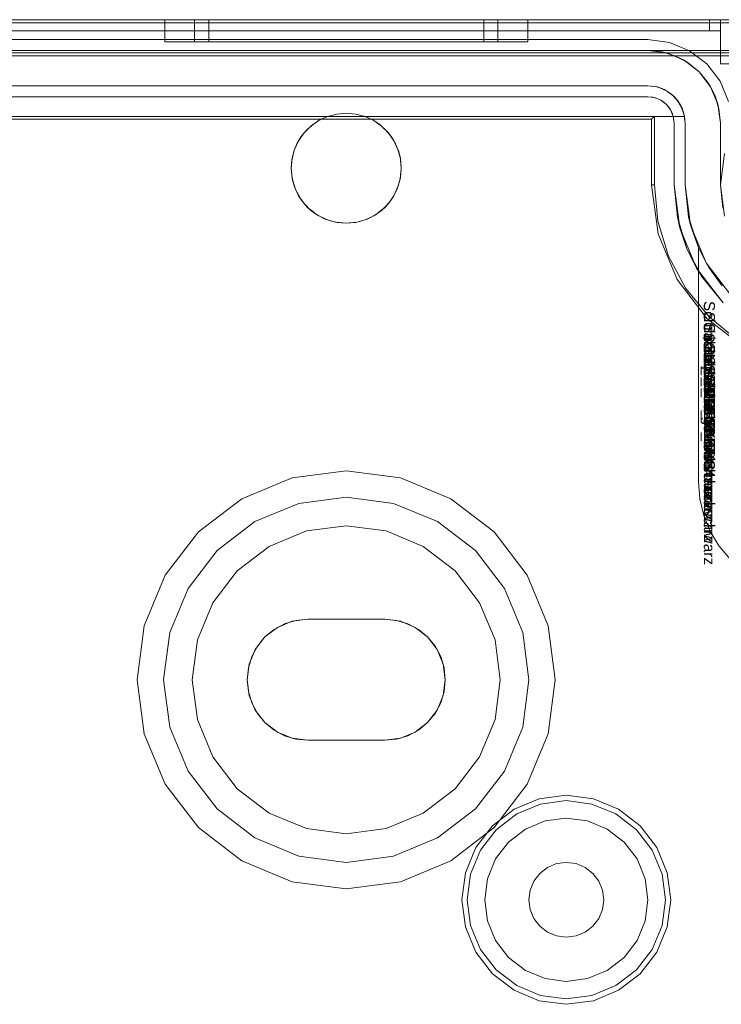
# Model space of a CAD drawing. Extents: x -740 to 300, y 62 to 1112.
# Tile 166 of 180: x 147.335 to 147.833, y 605.806 to 606.505. Entities that reach past the tile are written whole.
import ezdxf

# ---------------------------------------------------------------- set-up
doc = ezdxf.new("R2010")
doc.units = 0
doc.layers.get('0').update_dxf_attribs({"lineweight": 13})
doc.layers.add('AM_6-A06CPVDPL0', color=2, linetype='Continuous', lineweight=35, true_color=0xffff00)
doc.styles.get("Standard").update_dxf_attribs({"font": 'ARIALN.TTF'})

# ---------------------------------------------------------------- blocks, each defined once
blk = doc.blocks.new('Referenz-A06CPVDQL0')
at = {"color": 9, "linetype": 'ByBlock', "lineweight": 13, "ltscale": 0.13, "true_color": 0xc1c9c4}
for p, q in [((147.91821, 606.50505), (146.12133, 606.50505)), ((147.91821, 606.50505), (146.12133, 606.50505)), ((147.82446, 606.50505), (146.21508, 606.50505)), ((146.21508, 606.50505), (147.82446, 606.50505)), ((147.83227, 606.50505), (147.01977, 606.50505)), ((147.01977, 606.50505), (147.83227, 606.50505)), ((147.43774, 606.50505), (147.43774, 606.48943)), ((147.44213, 606.50505), (147.43774, 606.50505)), ((147.43774, 606.50505), (147.44213, 606.50505)), ((147.45501, 606.50505), (147.44213, 606.50505)), ((147.44213, 606.50505), (147.45501, 606.50505)), ((147.47549, 606.50505), (147.45501, 606.50505)), ((147.45501, 606.50505), (147.47549, 606.50505)), ((147.45891, 606.50505), (147.45891, 606.48943)), ((147.46098, 606.50505), (147.45891, 606.50505)), ((147.45891, 606.50505), (147.46098, 606.50505)), ((147.46711, 606.50505), (147.46098, 606.50505)), ((147.46098, 606.50505), (147.46711, 606.50505)), ((147.47707, 606.50505), (147.46711, 606.50505)), ((147.46711, 606.50505), (147.47707, 606.50505)), ((147.46899, 606.50505), (147.46899, 606.48943)), ((147.47087, 606.50505), (147.46899, 606.50505)), ((147.46899, 606.50505), (147.47087, 606.50505)), ((147.47642, 606.50505), (147.47087, 606.50505)), ((147.47087, 606.50505), (147.47642, 606.50505)), ((147.50219, 606.50505), (147.47549, 606.50505)), ((147.47549, 606.50505), (147.50219, 606.50505)), ((147.48545, 606.50505), (147.47642, 606.50505)), ((147.47642, 606.50505), (147.48545, 606.50505)), ((147.49047, 606.50505), (147.47707, 606.50505)), ((147.47707, 606.50505), (147.49047, 606.50505)), ((147.49759, 606.50505), (147.48545, 606.50505)), ((147.48545, 606.50505), (147.49759, 606.50505)), ((147.50679, 606.50505), (147.49047, 606.50505)), ((147.49047, 606.50505), (147.50679, 606.50505)), ((147.51239, 606.50505), (147.49759, 606.50505)), ((147.49759, 606.50505), (147.51239, 606.50505)), ((147.53328, 606.50505), (147.50219, 606.50505)), ((147.50219, 606.50505), (147.53328, 606.50505)), ((147.52542, 606.50505), (147.50679, 606.50505)), ((147.50679, 606.50505), (147.52542, 606.50505)), ((147.52927, 606.50505), (147.51239, 606.50505)), ((147.51239, 606.50505), (147.52927, 606.50505)), ((147.54563, 606.50505), (147.52542, 606.50505)), ((147.52542, 606.50505), (147.54563, 606.50505)), ((147.54759, 606.50505), (147.52927, 606.50505)), ((147.52927, 606.50505), (147.54759, 606.50505)), ((147.56665, 606.50505), (147.53328, 606.50505)), ((147.53328, 606.50505), (147.56665, 606.50505)), ((147.56665, 606.50505), (147.54563, 606.50505)), ((147.54563, 606.50505), (147.56665, 606.50505)), ((147.56665, 606.50505), (147.54759, 606.50505)), ((147.54759, 606.50505), (147.56665, 606.50505)), ((147.58766, 606.50505), (147.56665, 606.50505)), ((147.60001, 606.50505), (147.56665, 606.50505)), ((147.5857, 606.50505), (147.56665, 606.50505)), ((147.56665, 606.50505), (147.58766, 606.50505)), ((147.56665, 606.50505), (147.60001, 606.50505)), ((147.56665, 606.50505), (147.5857, 606.50505)), ((147.60402, 606.50505), (147.5857, 606.50505)), ((147.5857, 606.50505), (147.60402, 606.50505)), ((147.60787, 606.50505), (147.58766, 606.50505)), ((147.58766, 606.50505), (147.60787, 606.50505)), ((147.6311, 606.50505), (147.60001, 606.50505)), ((147.60001, 606.50505), (147.6311, 606.50505)), ((147.6209, 606.50505), (147.60402, 606.50505)), ((147.60402, 606.50505), (147.6209, 606.50505)), ((147.6265, 606.50505), (147.60787, 606.50505)), ((147.60787, 606.50505), (147.6265, 606.50505)), ((147.6357, 606.50505), (147.6209, 606.50505)), ((147.6209, 606.50505), (147.6357, 606.50505)), ((147.64282, 606.50505), (147.6265, 606.50505)), ((147.6265, 606.50505), (147.64282, 606.50505)), ((147.6578, 606.50505), (147.6311, 606.50505)), ((147.6311, 606.50505), (147.6578, 606.50505)), ((147.64784, 606.50505), (147.6357, 606.50505)), ((147.6357, 606.50505), (147.64784, 606.50505)), ((147.65622, 606.50505), (147.64282, 606.50505)), ((147.64282, 606.50505), (147.65622, 606.50505)), ((147.65687, 606.50505), (147.64784, 606.50505)), ((147.64784, 606.50505), (147.65687, 606.50505)), ((147.66618, 606.50505), (147.65622, 606.50505)), ((147.65622, 606.50505), (147.66618, 606.50505)), ((147.66242, 606.50505), (147.65687, 606.50505)), ((147.65687, 606.50505), (147.66242, 606.50505)), ((147.67828, 606.50505), (147.6578, 606.50505)), ((147.6578, 606.50505), (147.67828, 606.50505)), ((147.6643, 606.50505), (147.66242, 606.50505)), ((147.66242, 606.50505), (147.6643, 606.50505)), ((147.6643, 606.48943), (147.6643, 606.50505)), ((147.67231, 606.50505), (147.66618, 606.50505)), ((147.66618, 606.50505), (147.67231, 606.50505)), ((147.67438, 606.50505), (147.67231, 606.50505)), ((147.67231, 606.50505), (147.67438, 606.50505)), ((147.67438, 606.48943), (147.67438, 606.50505)), ((147.69116, 606.50505), (147.67828, 606.50505)), ((147.67828, 606.50505), (147.69116, 606.50505)), ((147.69555, 606.50505), (147.69116, 606.50505)), ((147.69116, 606.50505), (147.69555, 606.50505)), ((147.69555, 606.48943), (147.69555, 606.50505)), ((147.82648, 606.50505), (147.82446, 606.50505)), ((147.82446, 606.50505), (147.82446, 606.50114)), ((147.82446, 606.50505), (147.82446, 606.50114)), ((147.82446, 606.50505), (147.82648, 606.50505)), ((147.82836, 606.50505), (147.82648, 606.50505)), ((147.82648, 606.50505), (147.82836, 606.50505)), ((147.82998, 606.50505), (147.82836, 606.50505)), ((147.82836, 606.50505), (147.82998, 606.50505)), ((147.83122, 606.50505), (147.82998, 606.50505)), ((147.82998, 606.50505), (147.83122, 606.50505)), ((147.832, 606.50505), (147.83122, 606.50505)), ((147.83122, 606.50505), (147.832, 606.50505)), ((147.83227, 606.50505), (147.832, 606.50505)), ((147.832, 606.50505), (147.83227, 606.50505)), ((147.83227, 606.50114), (147.83227, 606.50505)), ((147.83227, 606.49724), (147.83227, 606.50505)), ((147.83834, 606.50505), (147.83227, 606.50505)), ((147.83227, 606.50505), (147.83227, 606.50114)), ((147.83227, 606.50505), (147.83227, 606.50505)), ((147.83227, 606.50505), (147.83834, 606.50505)), ((147.83227, 606.49724), (147.83227, 606.50505)), ((146.21508, 606.49724), (147.82446, 606.49724)), ((147.82446, 606.49724), (146.21508, 606.49724)), ((147.01977, 606.49724), (147.83227, 606.49724)), ((147.01977, 606.49724), (147.83227, 606.49724)), ((147.82446, 606.50114), (147.82446, 606.49724)), ((147.82446, 606.50114), (147.82446, 606.49724)), ((147.82446, 606.49724), (147.82598, 606.49724)), ((147.82598, 606.49724), (147.82446, 606.49724)), ((147.82598, 606.49724), (147.82745, 606.49724)), ((147.82745, 606.49724), (147.82598, 606.49724)), ((147.82745, 606.49724), (147.8288, 606.49724)), ((147.8288, 606.49724), (147.82745, 606.49724)), ((147.8288, 606.49724), (147.82998, 606.49724)), ((147.82998, 606.49724), (147.8288, 606.49724)), ((147.82998, 606.49724), (147.83095, 606.49724)), ((147.83095, 606.49724), (147.82998, 606.49724)), ((147.83095, 606.49724), (147.83168, 606.49724)), ((147.83168, 606.49724), (147.83095, 606.49724)), ((147.83168, 606.49724), (147.83212, 606.49724)), ((147.83212, 606.49724), (147.83168, 606.49724)), ((147.83212, 606.49724), (147.83227, 606.49724)), ((147.83227, 606.49724), (147.83212, 606.49724)), ((147.83227, 606.49724), (147.83227, 606.50114)), ((147.83227, 606.50114), (147.83227, 606.49724)), ((147.83227, 606.49724), (147.83227, 606.4738)), ((147.83227, 606.49724), (147.83227, 606.49724)), ((147.83227, 606.49724), (147.83227, 606.49724)), ((147.83227, 606.49724), (147.83227, 606.49724)), ((147.83227, 606.49724), (147.83227, 606.49724)), ((147.83227, 606.49724), (147.83227, 606.49724)), ((147.83227, 606.49724), (147.83227, 606.49724)), ((147.83227, 606.49724), (147.83227, 606.4738)), ((147.43774, 606.48943), (147.44213, 606.48943)), ((147.43774, 606.48943), (147.44213, 606.48943)), ((147.44213, 606.48943), (147.45501, 606.48943)), ((147.44213, 606.48943), (147.45501, 606.48943)), ((147.45501, 606.48943), (147.47549, 606.48943)), ((147.45501, 606.48943), (147.47549, 606.48943)), ((147.45891, 606.48943), (147.46258, 606.48943)), ((147.45891, 606.48943), (147.46258, 606.48943)), ((147.46258, 606.48943), (147.47334, 606.48943)), ((147.46258, 606.48943), (147.47334, 606.48943)), ((147.46899, 606.48943), (147.47232, 606.48943)), ((147.46899, 606.48943), (147.47232, 606.48943)), ((147.47232, 606.48943), (147.48207, 606.48943)), ((147.47232, 606.48943), (147.48207, 606.48943)), ((147.47334, 606.48943), (147.49047, 606.48943)), ((147.47334, 606.48943), (147.49047, 606.48943)), ((147.47549, 606.48943), (147.50219, 606.48943)), ((147.47549, 606.48943), (147.50219, 606.48943)), ((147.48207, 606.48943), (147.49759, 606.48943)), ((147.48207, 606.48943), (147.49759, 606.48943)), ((147.49047, 606.48943), (147.51278, 606.48943)), ((147.49047, 606.48943), (147.51278, 606.48943)), ((147.49759, 606.48943), (147.51782, 606.48943)), ((147.49759, 606.48943), (147.51782, 606.48943)), ((147.50219, 606.48943), (147.53328, 606.48943)), ((147.50219, 606.48943), (147.53328, 606.48943)), ((147.51278, 606.48943), (147.53876, 606.48943)), ((147.51278, 606.48943), (147.53876, 606.48943)), ((147.51782, 606.48943), (147.54137, 606.48943)), ((147.51782, 606.48943), (147.54137, 606.48943)), ((147.53328, 606.48943), (147.56665, 606.48943)), ((147.53328, 606.48943), (147.56665, 606.48943)), ((147.53876, 606.48943), (147.56665, 606.48943)), ((147.53876, 606.48943), (147.56665, 606.48943)), ((147.54137, 606.48943), (147.56665, 606.48943)), ((147.54137, 606.48943), (147.56665, 606.48943)), ((147.56665, 606.48943), (147.59453, 606.48943)), ((147.56665, 606.48943), (147.60001, 606.48943)), ((147.56665, 606.48943), (147.59192, 606.48943)), ((147.56665, 606.48943), (147.60001, 606.48943)), ((147.56665, 606.48943), (147.59453, 606.48943)), ((147.56665, 606.48943), (147.59192, 606.48943)), ((147.59192, 606.48943), (147.61547, 606.48943)), ((147.59192, 606.48943), (147.61547, 606.48943)), ((147.59453, 606.48943), (147.62051, 606.48943)), ((147.59453, 606.48943), (147.62051, 606.48943)), ((147.60001, 606.48943), (147.6311, 606.48943)), ((147.60001, 606.48943), (147.6311, 606.48943)), ((147.61547, 606.48943), (147.6357, 606.48943)), ((147.61547, 606.48943), (147.6357, 606.48943)), ((147.62051, 606.48943), (147.64282, 606.48943)), ((147.62051, 606.48943), (147.64282, 606.48943)), ((147.6311, 606.48943), (147.6578, 606.48943)), ((147.6311, 606.48943), (147.6578, 606.48943)), ((147.6357, 606.48943), (147.65122, 606.48943)), ((147.6357, 606.48943), (147.65122, 606.48943)), ((147.64282, 606.48943), (147.65995, 606.48943)), ((147.64282, 606.48943), (147.65995, 606.48943)), ((147.65122, 606.48943), (147.66097, 606.48943)), ((147.65122, 606.48943), (147.66097, 606.48943)), ((147.6578, 606.48943), (147.67828, 606.48943)), ((147.6578, 606.48943), (147.67828, 606.48943)), ((147.65995, 606.48943), (147.67071, 606.48943)), ((147.65995, 606.48943), (147.67071, 606.48943)), ((147.66097, 606.48943), (147.6643, 606.48943)), ((147.66097, 606.48943), (147.6643, 606.48943)), ((147.67071, 606.48943), (147.67438, 606.48943)), ((147.67071, 606.48943), (147.67438, 606.48943)), ((147.67828, 606.48943), (147.69116, 606.48943)), ((147.67828, 606.48943), (147.69116, 606.48943)), ((147.69116, 606.48943), (147.69555, 606.48943)), ((147.69116, 606.48943), (147.69555, 606.48943)), ((146.12133, 606.48318), (147.91821, 606.48318)), ((147.78071, 606.48318), (146.25883, 606.48318)), ((147.25415, 606.48161), (147.91821, 606.48161)), ((147.79405, 606.48142), (147.78071, 606.48318)), ((147.79077, 606.48218), (147.78071, 606.48318)), ((147.91821, 606.48318), (147.78071, 606.48318)), ((147.78071, 606.48318), (147.79077, 606.48218)), ((147.78071, 606.48318), (147.78071, 606.48318)), ((147.79405, 606.48142), (147.79077, 606.48218)), ((147.79077, 606.48218), (147.80044, 606.47925)), ((147.80649, 606.47627), (147.79405, 606.48142)), ((147.80044, 606.47925), (147.79405, 606.48142)), ((147.80649, 606.47627), (147.80044, 606.47925)), ((147.80044, 606.47925), (147.80935, 606.47449)), ((147.81717, 606.46807), (147.80649, 606.47627)), ((147.80935, 606.47449), (147.80649, 606.47627)), ((147.81717, 606.46807), (147.80935, 606.47449)), ((147.80935, 606.47449), (147.81717, 606.46807)), ((147.82536, 606.45739), (147.81717, 606.46807)), ((147.82358, 606.46026), (147.81717, 606.46807)), ((147.81717, 606.46807), (147.82358, 606.46026)), ((147.83227, 606.4738), (147.83834, 606.4738)), ((147.83227, 606.4738), (147.83834, 606.4738)), ((147.83227, 606.4738), (147.83227, 606.4738)), ((146.25883, 606.45818), (147.78071, 606.45818)), ((147.78071, 606.45818), (147.2268, 606.45818)), ((147.78682, 606.45746), (147.78071, 606.45818)), ((147.78071, 606.45818), (147.78758, 606.45727)), ((147.78071, 606.45818), (147.78071, 606.45818)), ((147.78722, 606.45732), (147.78682, 606.45746)), ((147.78758, 606.45727), (147.78682, 606.45746)), ((147.78924, 606.45658), (147.78722, 606.45732)), ((147.79261, 606.45536), (147.78758, 606.45727)), ((147.78758, 606.45727), (147.79399, 606.45462)), ((147.79261, 606.45536), (147.78924, 606.45658)), ((147.79332, 606.45489), (147.79261, 606.45536)), ((147.79399, 606.45462), (147.79261, 606.45536)), ((147.79545, 606.4535), (147.79332, 606.45489)), ((147.79775, 606.45199), (147.79399, 606.45462)), ((147.79399, 606.45462), (147.79949, 606.4504)), ((147.79775, 606.45199), (147.79545, 606.4535)), ((147.82536, 606.45739), (147.82358, 606.46026)), ((147.82358, 606.46026), (147.82835, 606.45134)), ((147.83051, 606.44496), (147.82536, 606.45739)), ((147.82835, 606.45134), (147.82536, 606.45739)), ((147.79864, 606.45105), (147.79775, 606.45199)), ((147.79949, 606.4504), (147.79775, 606.45199)), ((147.80049, 606.4491), (147.79864, 606.45105)), ((147.80198, 606.44752), (147.79949, 606.4504)), ((147.79949, 606.4504), (147.80371, 606.44489)), ((147.80198, 606.44752), (147.80049, 606.4491)), ((147.80286, 606.446), (147.80198, 606.44752)), ((147.80371, 606.44489), (147.80198, 606.44752)), ((147.83051, 606.44496), (147.82835, 606.45134)), ((147.82835, 606.45134), (147.83128, 606.44167)), ((147.80423, 606.44365), (147.80286, 606.446)), ((147.80507, 606.44219), (147.80371, 606.44489)), ((147.80371, 606.44489), (147.80637, 606.43849)), ((147.80507, 606.44219), (147.80423, 606.44365)), ((147.80685, 606.4363), (147.80507, 606.44219)), ((147.80637, 606.43849), (147.80507, 606.44219)), ((147.80507, 606.44219), (147.80573, 606.44003)), ((147.80573, 606.44003), (147.8065, 606.43747)), ((147.83227, 606.43161), (147.83051, 606.44496)), ((147.83128, 606.44167), (147.83051, 606.44496)), ((147.83227, 606.43161), (147.83128, 606.44167)), ((147.83128, 606.44167), (147.83227, 606.43161)), ((147.55332, 606.4363), (147.2268, 606.4363)), ((147.2268, 606.4363), (147.55332, 606.4363)), ((147.54156, 606.42952), (147.54714, 606.43343)), ((147.54714, 606.43343), (147.54289, 606.43059)), ((147.54574, 606.43245), (147.54289, 606.43059)), ((147.5475, 606.43359), (147.54574, 606.43245)), ((147.54714, 606.43343), (147.55332, 606.4363)), ((147.54788, 606.43384), (147.54714, 606.43343)), ((147.54788, 606.43384), (147.5475, 606.43359)), ((147.55332, 606.4363), (147.54788, 606.43384)), ((147.55332, 606.4363), (147.55988, 606.43805)), ((147.55988, 606.43805), (147.55332, 606.4363)), ((147.55332, 606.4363), (147.55332, 606.4363)), ((147.55988, 606.43805), (147.56665, 606.43864)), ((147.56665, 606.43864), (147.55988, 606.43805)), ((147.56665, 606.43864), (147.57341, 606.43805)), ((147.57341, 606.43805), (147.56665, 606.43864)), ((147.57341, 606.43805), (147.57997, 606.4363)), ((147.57997, 606.4363), (147.57341, 606.43805)), ((147.57997, 606.4363), (147.58615, 606.43343)), ((147.80665, 606.4363), (147.57997, 606.4363)), ((147.57997, 606.4363), (147.80685, 606.4363)), ((147.58541, 606.43384), (147.57997, 606.4363)), ((147.57997, 606.4363), (147.57997, 606.4363)), ((147.58579, 606.43359), (147.58541, 606.43384)), ((147.58615, 606.43343), (147.58541, 606.43384)), ((147.58755, 606.43245), (147.58579, 606.43359)), ((147.58615, 606.43343), (147.59173, 606.42952)), ((147.5904, 606.43059), (147.58615, 606.43343)), ((147.5904, 606.43059), (147.58755, 606.43245)), ((147.80685, 606.4363), (147.80637, 606.43849)), ((147.80637, 606.43849), (147.80727, 606.43161)), ((147.8065, 606.43747), (147.80685, 606.4363)), ((147.80685, 606.4363), (147.80665, 606.4363)), ((147.80727, 606.43161), (147.80685, 606.4363)), ((147.80685, 606.4363), (147.80685, 606.4363)), ((147.53754, 606.42551), (147.5359, 606.42351)), ((147.53674, 606.42471), (147.54156, 606.42952)), ((147.53844, 606.42661), (147.53674, 606.42471)), ((147.53844, 606.42661), (147.53754, 606.42551)), ((147.54156, 606.42952), (147.53844, 606.42661)), ((147.54035, 606.42832), (147.53844, 606.42661)), ((147.54219, 606.42997), (147.54035, 606.42832)), ((147.54289, 606.43059), (147.54156, 606.42952)), ((147.54289, 606.43059), (147.54219, 606.42997)), ((147.5911, 606.42997), (147.5904, 606.43059)), ((147.59173, 606.42952), (147.5904, 606.43059)), ((147.59294, 606.42832), (147.5911, 606.42997)), ((147.59173, 606.42952), (147.59655, 606.42471)), ((147.59485, 606.42661), (147.59173, 606.42952)), ((147.59485, 606.42661), (147.59294, 606.42832)), ((147.59575, 606.42551), (147.59485, 606.42661)), ((147.59655, 606.42471), (147.59485, 606.42661)), ((147.59739, 606.42351), (147.59575, 606.42551)), ((147.80727, 606.38786), (147.80727, 606.43161)), ((147.80727, 606.43161), (147.80727, 606.38786)), ((147.80727, 606.43161), (147.80727, 606.43161)), ((147.83227, 606.38786), (147.83227, 606.43161)), ((147.83227, 606.43161), (147.83227, 606.41836)), ((147.83227, 606.43161), (147.83227, 606.43161)), ((147.52995, 606.41296), (147.53283, 606.41914)), ((147.53283, 606.41914), (147.53162, 606.41687)), ((147.53367, 606.42033), (147.53235, 606.4181)), ((147.53283, 606.41914), (147.53674, 606.42471)), ((147.53466, 606.422), (147.53283, 606.41914)), ((147.53466, 606.422), (147.53367, 606.42033)), ((147.53674, 606.42471), (147.53466, 606.422)), ((147.5359, 606.42351), (147.53466, 606.422)), ((147.59655, 606.42471), (147.60046, 606.41914)), ((147.59863, 606.422), (147.59655, 606.42471)), ((147.59863, 606.422), (147.59739, 606.42351)), ((147.59962, 606.42033), (147.59863, 606.422)), ((147.60046, 606.41914), (147.59863, 606.422)), ((147.60095, 606.4181), (147.59962, 606.42033)), ((147.60046, 606.41914), (147.60334, 606.41296)), ((147.60167, 606.41687), (147.60046, 606.41914)), ((147.52818, 606.40639), (147.52995, 606.41296)), ((147.52995, 606.41296), (147.52939, 606.41134)), ((147.52974, 606.41221), (147.52939, 606.41134)), ((147.53067, 606.41451), (147.52974, 606.41221)), ((147.53162, 606.41687), (147.52995, 606.41296)), ((147.53162, 606.41687), (147.53067, 606.41451)), ((147.53235, 606.4181), (147.53162, 606.41687)), ((147.60167, 606.41687), (147.60095, 606.4181)), ((147.60262, 606.41451), (147.60167, 606.41687)), ((147.60334, 606.41296), (147.60167, 606.41687)), ((147.60355, 606.41221), (147.60262, 606.41451)), ((147.60334, 606.41296), (147.60511, 606.40639)), ((147.6039, 606.41134), (147.60334, 606.41296)), ((147.6039, 606.41134), (147.60355, 606.41221)), ((147.83227, 606.41836), (147.83227, 606.40341)), ((147.52758, 606.3996), (147.52818, 606.40639)), ((147.52804, 606.40553), (147.52758, 606.3996)), ((147.52804, 606.40553), (147.52759, 606.39973)), ((147.52818, 606.40639), (147.52804, 606.40553)), ((147.52814, 606.40599), (147.52804, 606.40553)), ((147.52862, 606.40804), (147.52814, 606.40599)), ((147.52939, 606.41134), (147.52818, 606.40639)), ((147.52939, 606.41134), (147.52862, 606.40804)), ((147.60467, 606.40804), (147.6039, 606.41134)), ((147.60511, 606.40639), (147.6039, 606.41134)), ((147.60515, 606.40599), (147.60467, 606.40804)), ((147.60511, 606.40639), (147.60571, 606.3996)), ((147.60525, 606.40553), (147.60511, 606.40639)), ((147.60525, 606.40553), (147.60515, 606.40599)), ((147.6057, 606.39973), (147.60525, 606.40553)), ((147.60571, 606.3996), (147.60525, 606.40553)), ((147.52759, 606.39973), (147.52758, 606.39959)), ((147.52817, 606.39282), (147.52758, 606.3996)), ((147.52758, 606.3996), (147.52758, 606.39958)), ((147.52758, 606.39959), (147.52758, 606.39958)), ((147.52758, 606.39958), (147.5276, 606.39943)), ((147.52758, 606.39958), (147.52817, 606.39282)), ((147.5276, 606.39943), (147.52829, 606.39237)), ((147.605, 606.39237), (147.60569, 606.39943)), ((147.60571, 606.3996), (147.60512, 606.39282)), ((147.60512, 606.39282), (147.60571, 606.39958)), ((147.60569, 606.39943), (147.60571, 606.39958)), ((147.60571, 606.39959), (147.6057, 606.39973)), ((147.60571, 606.39958), (147.60571, 606.3996)), ((147.60571, 606.39958), (147.60571, 606.39959)), ((147.83227, 606.40341), (147.83227, 606.38786)), ((147.52993, 606.38624), (147.52817, 606.39282)), ((147.52817, 606.39282), (147.52833, 606.39196)), ((147.52829, 606.39237), (147.52833, 606.39196)), ((147.52833, 606.39196), (147.52891, 606.39005)), ((147.52833, 606.39196), (147.52993, 606.38624)), ((147.60512, 606.39282), (147.60336, 606.38624)), ((147.60336, 606.38624), (147.60496, 606.39196)), ((147.60438, 606.39005), (147.60496, 606.39196)), ((147.60496, 606.39196), (147.60512, 606.39282)), ((147.60496, 606.39196), (147.605, 606.39237)), ((147.52891, 606.39005), (147.53033, 606.38539)), ((147.53281, 606.38006), (147.52993, 606.38624)), ((147.52993, 606.38624), (147.53056, 606.38463)), ((147.53033, 606.38539), (147.53056, 606.38463)), ((147.53056, 606.38463), (147.53152, 606.38283)), ((147.53056, 606.38463), (147.53281, 606.38006)), ((147.60336, 606.38624), (147.60048, 606.38006)), ((147.60048, 606.38006), (147.60273, 606.38463)), ((147.60177, 606.38283), (147.60273, 606.38463)), ((147.60273, 606.38463), (147.60336, 606.38624)), ((147.60273, 606.38463), (147.60297, 606.38539)), ((147.60297, 606.38539), (147.60438, 606.39005)), ((147.80964, 606.36506), (147.80727, 606.38786)), ((147.80727, 606.38786), (147.80964, 606.36506)), ((147.81105, 606.35915), (147.80727, 606.38786)), ((147.80727, 606.38786), (147.80727, 606.38786)), ((147.8352, 606.36562), (147.83227, 606.38786)), ((147.83227, 606.38786), (147.83392, 606.3711)), ((147.83227, 606.38786), (147.83227, 606.38786)), ((147.53152, 606.38283), (147.53361, 606.37891)), ((147.53671, 606.37448), (147.53281, 606.38006)), ((147.53281, 606.38006), (147.53417, 606.37788)), ((147.53361, 606.37891), (147.53417, 606.37788)), ((147.53417, 606.37788), (147.53532, 606.37647)), ((147.53417, 606.37788), (147.53671, 606.37448)), ((147.60048, 606.38006), (147.59658, 606.37448)), ((147.59658, 606.37448), (147.59912, 606.37788)), ((147.59797, 606.37647), (147.59912, 606.37788)), ((147.59912, 606.37788), (147.60048, 606.38006)), ((147.59912, 606.37788), (147.59968, 606.37891)), ((147.59968, 606.37891), (147.60177, 606.38283)), ((147.53532, 606.37647), (147.53806, 606.37314)), ((147.54153, 606.36966), (147.53671, 606.37448)), ((147.53671, 606.37448), (147.53902, 606.37196)), ((147.53806, 606.37314), (147.53902, 606.37196)), ((147.53902, 606.37196), (147.54019, 606.371)), ((147.53902, 606.37196), (147.54153, 606.36966)), ((147.54019, 606.371), (147.54353, 606.36826)), ((147.54711, 606.36576), (147.54153, 606.36966)), ((147.54153, 606.36966), (147.54494, 606.3671)), ((147.59176, 606.36966), (147.58618, 606.36576)), ((147.58835, 606.3671), (147.59176, 606.36966)), ((147.58976, 606.36826), (147.5931, 606.371)), ((147.59658, 606.37448), (147.59176, 606.36966)), ((147.59176, 606.36966), (147.59427, 606.37196)), ((147.5931, 606.371), (147.59427, 606.37196)), ((147.59427, 606.37196), (147.59658, 606.37448)), ((147.59427, 606.37196), (147.59523, 606.37314)), ((147.59523, 606.37314), (147.59797, 606.37647)), ((147.54353, 606.36826), (147.54494, 606.3671)), ((147.54494, 606.3671), (147.54597, 606.36655)), ((147.54494, 606.3671), (147.54711, 606.36576)), ((147.54597, 606.36655), (147.54989, 606.36446)), ((147.55328, 606.36288), (147.54711, 606.36576)), ((147.54711, 606.36576), (147.5517, 606.36349)), ((147.54989, 606.36446), (147.5517, 606.36349)), ((147.5517, 606.36349), (147.55245, 606.36326)), ((147.5517, 606.36349), (147.55328, 606.36288)), ((147.55245, 606.36326), (147.55712, 606.36185)), ((147.55986, 606.36111), (147.55328, 606.36288)), ((147.55328, 606.36288), (147.55902, 606.36127)), ((147.58001, 606.36288), (147.57343, 606.36111)), ((147.57427, 606.36127), (147.58001, 606.36288)), ((147.57617, 606.36185), (147.58084, 606.36326)), ((147.58618, 606.36576), (147.58001, 606.36288)), ((147.58001, 606.36288), (147.58159, 606.36349)), ((147.58084, 606.36326), (147.58159, 606.36349)), ((147.58159, 606.36349), (147.58618, 606.36576)), ((147.58159, 606.36349), (147.5834, 606.36446)), ((147.5834, 606.36446), (147.58732, 606.36655)), ((147.58618, 606.36576), (147.58835, 606.3671)), ((147.58732, 606.36655), (147.58835, 606.3671)), ((147.58835, 606.3671), (147.58976, 606.36826)), ((147.81665, 606.34323), (147.80964, 606.36506)), ((147.80964, 606.36506), (147.81105, 606.35915)), ((147.55712, 606.36185), (147.55902, 606.36127)), ((147.55902, 606.36127), (147.55942, 606.36123)), ((147.55902, 606.36127), (147.55986, 606.36111)), ((147.55942, 606.36123), (147.56665, 606.36052)), ((147.56665, 606.36052), (147.55986, 606.36111)), ((147.55986, 606.36111), (147.56665, 606.36052)), ((147.56665, 606.36052), (147.57387, 606.36123)), ((147.57343, 606.36111), (147.56665, 606.36052)), ((147.56665, 606.36052), (147.57343, 606.36111)), ((147.57343, 606.36111), (147.57427, 606.36127)), ((147.57387, 606.36123), (147.57427, 606.36127)), ((147.57427, 606.36127), (147.57617, 606.36185)), ((147.81105, 606.35915), (147.81665, 606.34323)), ((147.82213, 606.33239), (147.81105, 606.35915)), ((147.81665, 606.17693), (147.81665, 606.34323)), ((147.81665, 606.34323), (147.82213, 606.33239)), ((147.8222, 606.33228), (147.81665, 606.34323)), ((147.81665, 606.34323), (147.81665, 606.32906)), ((147.81665, 606.34323), (147.81665, 606.34323)), ((147.81665, 606.32906), (147.81665, 606.17693)), ((147.82213, 606.33239), (147.8222, 606.33228)), ((147.83976, 606.30942), (147.82213, 606.33239)), ((147.8222, 606.33228), (147.82414, 606.32906)), ((147.82414, 606.32906), (147.83359, 606.31612)), ((147.56665, 606.18474), (147.52823, 606.17968)), ((147.56665, 606.18474), (147.52823, 606.17968)), ((147.60506, 606.17968), (147.56665, 606.18474)), ((147.60506, 606.17968), (147.56665, 606.18474)), ((147.52823, 606.17968), (147.49243, 606.16485)), ((147.52823, 606.17968), (147.49243, 606.16485)), ((147.64086, 606.16485), (147.60506, 606.17968)), ((147.64086, 606.16485), (147.60506, 606.17968)), ((147.8176, 606.16478), (147.81665, 606.17693)), ((147.81665, 606.17693), (147.8176, 606.16478)), ((147.81665, 606.17693), (147.81665, 606.17693)), ((147.49243, 606.16485), (147.46168, 606.14126)), ((147.49243, 606.16485), (147.46168, 606.14126)), ((147.5018, 606.14861), (147.53308, 606.16157)), ((147.53308, 606.16157), (147.5018, 606.14861)), ((147.53308, 606.16157), (147.56665, 606.16599)), ((147.56665, 606.16599), (147.53308, 606.16157)), ((147.56665, 606.16599), (147.60021, 606.16157)), ((147.60021, 606.16157), (147.56665, 606.16599)), ((147.60021, 606.16157), (147.63149, 606.14861)), ((147.63149, 606.14861), (147.60021, 606.16157)), ((147.67161, 606.14126), (147.64086, 606.16485)), ((147.67161, 606.14126), (147.64086, 606.16485)), ((147.82042, 606.15292), (147.8176, 606.16478)), ((147.8176, 606.16478), (147.82042, 606.15292)), ((147.82506, 606.14166), (147.82042, 606.15292)), ((147.82042, 606.15292), (147.82506, 606.14166)), ((147.47494, 606.128), (147.5018, 606.14861)), ((147.5018, 606.14861), (147.47494, 606.128)), ((147.63149, 606.14861), (147.65835, 606.128)), ((147.65835, 606.128), (147.63149, 606.14861)), ((147.46168, 606.14126), (147.43809, 606.11052)), ((147.46168, 606.14126), (147.43809, 606.11052)), ((147.53834, 606.14195), (147.51196, 606.13102)), ((147.51196, 606.13102), (147.53834, 606.14195)), ((147.56665, 606.14568), (147.53834, 606.14195)), ((147.53834, 606.14195), (147.56665, 606.14568)), ((147.59495, 606.14195), (147.56665, 606.14568)), ((147.56665, 606.14568), (147.59495, 606.14195)), ((147.62133, 606.13102), (147.59495, 606.14195)), ((147.59495, 606.14195), (147.62133, 606.13102)), ((147.6952, 606.11052), (147.67161, 606.14126)), ((147.6952, 606.11052), (147.67161, 606.14126)), ((147.83139, 606.13124), (147.82506, 606.14166)), ((147.82506, 606.14166), (147.83139, 606.13124)), ((147.45433, 606.10114), (147.47494, 606.128)), ((147.47494, 606.128), (147.45433, 606.10114)), ((147.51196, 606.13102), (147.48931, 606.11364)), ((147.48931, 606.11364), (147.51196, 606.13102)), ((147.64398, 606.11364), (147.62133, 606.13102)), ((147.62133, 606.13102), (147.64398, 606.11364)), ((147.65835, 606.128), (147.67896, 606.10114)), ((147.67896, 606.10114), (147.65835, 606.128)), ((147.83927, 606.12195), (147.83139, 606.13124)), ((147.83139, 606.13124), (147.83927, 606.12195)), ((147.48931, 606.11364), (147.47192, 606.09099)), ((147.47192, 606.09099), (147.48931, 606.11364)), ((147.66137, 606.09099), (147.64398, 606.11364)), ((147.64398, 606.11364), (147.66137, 606.09099)), ((147.43809, 606.11052), (147.42327, 606.07472)), ((147.43809, 606.11052), (147.42327, 606.07472)), ((147.71002, 606.07472), (147.6952, 606.11052)), ((147.71002, 606.07472), (147.6952, 606.11052)), ((147.44138, 606.06987), (147.45433, 606.10114)), ((147.45433, 606.10114), (147.44138, 606.06987)), ((147.67896, 606.10114), (147.69191, 606.06987)), ((147.69191, 606.06987), (147.67896, 606.10114)), ((147.47192, 606.09099), (147.461, 606.06461)), ((147.461, 606.06461), (147.47192, 606.09099)), ((147.67229, 606.06461), (147.66137, 606.09099)), ((147.66137, 606.09099), (147.67229, 606.06461)), ((147.52286, 606.076), (147.51543, 606.07203)), ((147.51543, 606.07203), (147.52286, 606.076)), ((147.52818, 606.0778), (147.51782, 606.07351)), ((147.52818, 606.0778), (147.51782, 606.07351)), ((147.53092, 606.07844), (147.52286, 606.076)), ((147.52286, 606.076), (147.53092, 606.07844)), ((147.5393, 606.07927), (147.52818, 606.0778)), ((147.5393, 606.07927), (147.52818, 606.0778)), ((147.5393, 606.07927), (147.53092, 606.07844)), ((147.53092, 606.07844), (147.5393, 606.07927)), ((147.56665, 606.07927), (147.5393, 606.07927)), ((147.5393, 606.07927), (147.56665, 606.07927)), ((147.59399, 606.07927), (147.5393, 606.07927)), ((147.59399, 606.07927), (147.5393, 606.07927)), ((147.5393, 606.07927), (147.5393, 606.07927)), ((147.5393, 606.07927), (147.5393, 606.07927)), ((147.59399, 606.07927), (147.56665, 606.07927)), ((147.56665, 606.07927), (147.59399, 606.07927)), ((147.60237, 606.07844), (147.59399, 606.07927)), ((147.59399, 606.07927), (147.60237, 606.07844)), ((147.59399, 606.07927), (147.59399, 606.07927)), ((147.60511, 606.0778), (147.59399, 606.07927)), ((147.59399, 606.07927), (147.59399, 606.07927)), ((147.60511, 606.0778), (147.59399, 606.07927)), ((147.61043, 606.076), (147.60237, 606.07844)), ((147.60237, 606.07844), (147.61043, 606.076)), ((147.61547, 606.07351), (147.60511, 606.0778)), ((147.61547, 606.07351), (147.60511, 606.0778)), ((147.61786, 606.07203), (147.61043, 606.076)), ((147.61043, 606.076), (147.61786, 606.07203)), ((147.42327, 606.07472), (147.41821, 606.0363)), ((147.42327, 606.07472), (147.41821, 606.0363)), ((147.43696, 606.0363), (147.44138, 606.06987)), ((147.44138, 606.06987), (147.43696, 606.0363)), ((147.51782, 606.07351), (147.50892, 606.06668)), ((147.51782, 606.07351), (147.50892, 606.06668)), ((147.51543, 606.07203), (147.50892, 606.06668)), ((147.50892, 606.06668), (147.51543, 606.07203)), ((147.62437, 606.06668), (147.61547, 606.07351)), ((147.62437, 606.06668), (147.61547, 606.07351)), ((147.62437, 606.06668), (147.61786, 606.07203)), ((147.61786, 606.07203), (147.62437, 606.06668)), ((147.69191, 606.06987), (147.69633, 606.0363)), ((147.69633, 606.0363), (147.69191, 606.06987)), ((147.71508, 606.0363), (147.71002, 606.07472)), ((147.71508, 606.0363), (147.71002, 606.07472)), ((147.461, 606.06461), (147.45727, 606.0363)), ((147.45727, 606.0363), (147.461, 606.06461)), ((147.50892, 606.06668), (147.50209, 606.05778)), ((147.50892, 606.06668), (147.50209, 606.05778)), ((147.50892, 606.06668), (147.50357, 606.06017)), ((147.50357, 606.06017), (147.50892, 606.06668)), ((147.62972, 606.06017), (147.62437, 606.06668)), ((147.62437, 606.06668), (147.62972, 606.06017)), ((147.6312, 606.05778), (147.62437, 606.06668)), ((147.6312, 606.05778), (147.62437, 606.06668)), ((147.67602, 606.0363), (147.67229, 606.06461)), ((147.67229, 606.06461), (147.67602, 606.0363)), ((147.50209, 606.05778), (147.4978, 606.04742)), ((147.50209, 606.05778), (147.4978, 606.04742)), ((147.50357, 606.06017), (147.4996, 606.05274)), ((147.4996, 606.05274), (147.50357, 606.06017)), ((147.63369, 606.05274), (147.62972, 606.06017)), ((147.62972, 606.06017), (147.63369, 606.05274)), ((147.63549, 606.04742), (147.6312, 606.05778)), ((147.63549, 606.04742), (147.6312, 606.05778)), ((147.4996, 606.05274), (147.49716, 606.04468)), ((147.49716, 606.04468), (147.4996, 606.05274)), ((147.63613, 606.04468), (147.63369, 606.05274)), ((147.63369, 606.05274), (147.63613, 606.04468)), ((147.4978, 606.04742), (147.49633, 606.0363)), ((147.4978, 606.04742), (147.49633, 606.0363)), ((147.49716, 606.04468), (147.49633, 606.0363)), ((147.49633, 606.0363), (147.49716, 606.04468)), ((147.63696, 606.0363), (147.63549, 606.04742)), ((147.63696, 606.0363), (147.63549, 606.04742)), ((147.63696, 606.0363), (147.63613, 606.04468)), ((147.63613, 606.04468), (147.63696, 606.0363)), ((147.41821, 606.0363), (147.42327, 605.99788)), ((147.41821, 606.0363), (147.42327, 605.99788)), ((147.44138, 606.00273), (147.43696, 606.0363)), ((147.43696, 606.0363), (147.44138, 606.00273)), ((147.45727, 606.0363), (147.461, 606.00799)), ((147.461, 606.00799), (147.45727, 606.0363)), ((147.49633, 606.0363), (147.49716, 606.02792)), ((147.49716, 606.02792), (147.49633, 606.0363)), ((147.49633, 606.0363), (147.4978, 606.02518)), ((147.49633, 606.0363), (147.4978, 606.02518)), ((147.63549, 606.02518), (147.63696, 606.0363)), ((147.63549, 606.02518), (147.63696, 606.0363)), ((147.63613, 606.02792), (147.63696, 606.0363)), ((147.63696, 606.0363), (147.63613, 606.02792)), ((147.67229, 606.00799), (147.67602, 606.0363)), ((147.67602, 606.0363), (147.67229, 606.00799)), ((147.69633, 606.0363), (147.69191, 606.00273)), ((147.69191, 606.00273), (147.69633, 606.0363)), ((147.71002, 605.99788), (147.71508, 606.0363)), ((147.71002, 605.99788), (147.71508, 606.0363)), ((147.49716, 606.02792), (147.4996, 606.01986)), ((147.4996, 606.01986), (147.49716, 606.02792)), ((147.63369, 606.01986), (147.63613, 606.02792)), ((147.63613, 606.02792), (147.63369, 606.01986)), ((147.4978, 606.02518), (147.50209, 606.01482)), ((147.4978, 606.02518), (147.50209, 606.01482)), ((147.6312, 606.01482), (147.63549, 606.02518)), ((147.6312, 606.01482), (147.63549, 606.02518)), ((147.4996, 606.01986), (147.50357, 606.01243)), ((147.50357, 606.01243), (147.4996, 606.01986)), ((147.50209, 606.01482), (147.50892, 606.00592)), ((147.50209, 606.01482), (147.50892, 606.00592)), ((147.62437, 606.00592), (147.6312, 606.01482)), ((147.62437, 606.00592), (147.6312, 606.01482)), ((147.62972, 606.01243), (147.63369, 606.01986)), ((147.63369, 606.01986), (147.62972, 606.01243)), ((147.461, 606.00799), (147.47192, 605.98161)), ((147.47192, 605.98161), (147.461, 606.00799)), ((147.50357, 606.01243), (147.50892, 606.00592)), ((147.50892, 606.00592), (147.50357, 606.01243)), ((147.50892, 606.00592), (147.51543, 606.00057)), ((147.51543, 606.00057), (147.50892, 606.00592)), ((147.50892, 606.00592), (147.51782, 605.99909)), ((147.50892, 606.00592), (147.51782, 605.99909)), ((147.61547, 605.99909), (147.62437, 606.00592)), ((147.61547, 605.99909), (147.62437, 606.00592)), ((147.61786, 606.00057), (147.62437, 606.00592)), ((147.62437, 606.00592), (147.61786, 606.00057)), ((147.62437, 606.00592), (147.62972, 606.01243)), ((147.62972, 606.01243), (147.62437, 606.00592)), ((147.66137, 605.98161), (147.67229, 606.00799)), ((147.67229, 606.00799), (147.66137, 605.98161)), ((147.45433, 605.97146), (147.44138, 606.00273)), ((147.44138, 606.00273), (147.45433, 605.97146)), ((147.51543, 606.00057), (147.52286, 605.9966)), ((147.52286, 605.9966), (147.51543, 606.00057)), ((147.51782, 605.99909), (147.52818, 605.9948)), ((147.51782, 605.99909), (147.52818, 605.9948)), ((147.60511, 605.9948), (147.61547, 605.99909)), ((147.60511, 605.9948), (147.61547, 605.99909)), ((147.61043, 605.9966), (147.61786, 606.00057)), ((147.61786, 606.00057), (147.61043, 605.9966)), ((147.69191, 606.00273), (147.67896, 605.97146)), ((147.67896, 605.97146), (147.69191, 606.00273)), ((147.42327, 605.99788), (147.43809, 605.96208)), ((147.42327, 605.99788), (147.43809, 605.96208)), ((147.52286, 605.9966), (147.53092, 605.99416)), ((147.53092, 605.99416), (147.52286, 605.9966)), ((147.52818, 605.9948), (147.5393, 605.99333)), ((147.52818, 605.9948), (147.5393, 605.99333)), ((147.53092, 605.99416), (147.5393, 605.99333)), ((147.5393, 605.99333), (147.53092, 605.99416)), ((147.5393, 605.99333), (147.56665, 605.99333)), ((147.56665, 605.99333), (147.5393, 605.99333)), ((147.5393, 605.99333), (147.59399, 605.99333)), ((147.5393, 605.99333), (147.5393, 605.99333)), ((147.5393, 605.99333), (147.59399, 605.99333)), ((147.5393, 605.99333), (147.5393, 605.99333)), ((147.56665, 605.99333), (147.59399, 605.99333)), ((147.59399, 605.99333), (147.56665, 605.99333)), ((147.59399, 605.99333), (147.60511, 605.9948)), ((147.59399, 605.99333), (147.60511, 605.9948)), ((147.59399, 605.99333), (147.60237, 605.99416)), ((147.60237, 605.99416), (147.59399, 605.99333)), ((147.59399, 605.99333), (147.59399, 605.99333)), ((147.59399, 605.99333), (147.59399, 605.99333)), ((147.60237, 605.99416), (147.61043, 605.9966)), ((147.61043, 605.9966), (147.60237, 605.99416)), ((147.6952, 605.96208), (147.71002, 605.99788)), ((147.6952, 605.96208), (147.71002, 605.99788)), ((147.47192, 605.98161), (147.48931, 605.95896)), ((147.48931, 605.95896), (147.47192, 605.98161)), ((147.64398, 605.95896), (147.66137, 605.98161)), ((147.66137, 605.98161), (147.64398, 605.95896)), ((147.47494, 605.9446), (147.45433, 605.97146)), ((147.45433, 605.97146), (147.47494, 605.9446)), ((147.67896, 605.97146), (147.65835, 605.9446)), ((147.65835, 605.9446), (147.67896, 605.97146)), ((147.43809, 605.96208), (147.46168, 605.93134)), ((147.43809, 605.96208), (147.46168, 605.93134)), ((147.48931, 605.95896), (147.51196, 605.94158)), ((147.51196, 605.94158), (147.48931, 605.95896)), ((147.62133, 605.94158), (147.64398, 605.95896)), ((147.64398, 605.95896), (147.62133, 605.94158)), ((147.67161, 605.93134), (147.6952, 605.96208)), ((147.67161, 605.93134), (147.6952, 605.96208)), ((147.70369, 605.95174), (147.68579, 605.94433)), ((147.7229, 605.95427), (147.70369, 605.95174)), ((147.70467, 605.94805), (147.7229, 605.95045)), ((147.7421, 605.95174), (147.7229, 605.95427)), ((147.7229, 605.95045), (147.74112, 605.94805)), ((147.76, 605.94433), (147.7421, 605.95174)), ((147.5018, 605.92399), (147.47494, 605.9446)), ((147.47494, 605.9446), (147.5018, 605.92399)), ((147.65835, 605.9446), (147.63149, 605.92399)), ((147.63149, 605.92399), (147.65835, 605.9446)), ((147.68579, 605.94433), (147.67041, 605.93253)), ((147.6877, 605.94102), (147.70467, 605.94805)), ((147.74112, 605.94805), (147.75809, 605.94102)), ((147.77538, 605.93253), (147.76, 605.94433)), ((147.51196, 605.94158), (147.53834, 605.93065)), ((147.53834, 605.93065), (147.51196, 605.94158)), ((147.59495, 605.93065), (147.62133, 605.94158)), ((147.62133, 605.94158), (147.59495, 605.93065)), ((147.67312, 605.92983), (147.6877, 605.94102)), ((147.70789, 605.93604), (147.69391, 605.93025)), ((147.70789, 605.93604), (147.69391, 605.93025)), ((147.7229, 605.93802), (147.70789, 605.93604)), ((147.7229, 605.93802), (147.70789, 605.93604)), ((147.7379, 605.93604), (147.7229, 605.93802)), ((147.7379, 605.93604), (147.7229, 605.93802)), ((147.75188, 605.93025), (147.7379, 605.93604)), ((147.75188, 605.93025), (147.7379, 605.93604)), ((147.75809, 605.94102), (147.77267, 605.92983)), ((147.46168, 605.93134), (147.49243, 605.90775)), ((147.46168, 605.93134), (147.49243, 605.90775)), ((147.53834, 605.93065), (147.56665, 605.92693)), ((147.56665, 605.92693), (147.53834, 605.93065)), ((147.56665, 605.92693), (147.59495, 605.93065)), ((147.59495, 605.93065), (147.56665, 605.92693)), ((147.64086, 605.90775), (147.67161, 605.93134)), ((147.64086, 605.90775), (147.67161, 605.93134)), ((147.67041, 605.93253), (147.65862, 605.91716)), ((147.66193, 605.91525), (147.67312, 605.92983)), ((147.69391, 605.93025), (147.68191, 605.92104)), ((147.69391, 605.93025), (147.68191, 605.92104)), ((147.76389, 605.92104), (147.75188, 605.93025)), ((147.76389, 605.92104), (147.75188, 605.93025)), ((147.77267, 605.92983), (147.78386, 605.91525)), ((147.78717, 605.91716), (147.77538, 605.93253)), ((147.53308, 605.91103), (147.5018, 605.92399)), ((147.5018, 605.92399), (147.53308, 605.91103)), ((147.63149, 605.92399), (147.60021, 605.91103)), ((147.60021, 605.91103), (147.63149, 605.92399)), ((147.65862, 605.91716), (147.65121, 605.89926)), ((147.65489, 605.89827), (147.66193, 605.91525)), ((147.68191, 605.92104), (147.67269, 605.90903)), ((147.68191, 605.92104), (147.67269, 605.90903)), ((147.7731, 605.90903), (147.76389, 605.92104)), ((147.7731, 605.90903), (147.76389, 605.92104)), ((147.78386, 605.91525), (147.7909, 605.89827)), ((147.79458, 605.89926), (147.78717, 605.91716)), ((147.56665, 605.90661), (147.53308, 605.91103)), ((147.53308, 605.91103), (147.56665, 605.90661)), ((147.60021, 605.91103), (147.56665, 605.90661)), ((147.56665, 605.90661), (147.60021, 605.91103)), ((147.67269, 605.90903), (147.6669, 605.89505)), ((147.67269, 605.90903), (147.6669, 605.89505)), ((147.77889, 605.89505), (147.7731, 605.90903)), ((147.77889, 605.89505), (147.7731, 605.90903)), ((147.49243, 605.90775), (147.52823, 605.89292)), ((147.49243, 605.90775), (147.52823, 605.89292)), ((147.60506, 605.89292), (147.64086, 605.90775)), ((147.60506, 605.89292), (147.64086, 605.90775)), ((147.70961, 605.90305), (147.70411, 605.89883)), ((147.70411, 605.89883), (147.70961, 605.90305)), ((147.71602, 605.90571), (147.70961, 605.90305)), ((147.70961, 605.90305), (147.71602, 605.90571)), ((147.7229, 605.90661), (147.71602, 605.90571)), ((147.71602, 605.90571), (147.7229, 605.90661)), ((147.72977, 605.90571), (147.7229, 605.90661)), ((147.7229, 605.90661), (147.72977, 605.90571)), ((147.73618, 605.90305), (147.72977, 605.90571)), ((147.72977, 605.90571), (147.73618, 605.90305)), ((147.74168, 605.89883), (147.73618, 605.90305)), ((147.73618, 605.90305), (147.74168, 605.89883)), ((147.65121, 605.89926), (147.64868, 605.88005)), ((147.6525, 605.88005), (147.65489, 605.89827)), ((147.6669, 605.89505), (147.66493, 605.88005)), ((147.6669, 605.89505), (147.66493, 605.88005)), ((147.70411, 605.89883), (147.69989, 605.89333)), ((147.69989, 605.89333), (147.70411, 605.89883)), ((147.7459, 605.89333), (147.74168, 605.89883)), ((147.74168, 605.89883), (147.7459, 605.89333)), ((147.78086, 605.88005), (147.77889, 605.89505)), ((147.78086, 605.88005), (147.77889, 605.89505)), ((147.7909, 605.89827), (147.79329, 605.88005)), ((147.79711, 605.88005), (147.79458, 605.89926)), ((147.52823, 605.89292), (147.56665, 605.88786)), ((147.52823, 605.89292), (147.56665, 605.88786)), ((147.56665, 605.88786), (147.60506, 605.89292)), ((147.56665, 605.88786), (147.60506, 605.89292)), ((147.69989, 605.89333), (147.69724, 605.88693)), ((147.69724, 605.88693), (147.69989, 605.89333)), ((147.74855, 605.88693), (147.7459, 605.89333)), ((147.7459, 605.89333), (147.74855, 605.88693)), ((147.64868, 605.88005), (147.65121, 605.86084)), ((147.65489, 605.86183), (147.6525, 605.88005)), ((147.66493, 605.88005), (147.6669, 605.86505)), ((147.66493, 605.88005), (147.6669, 605.86505)), ((147.69724, 605.88693), (147.69633, 605.88005)), ((147.69633, 605.88005), (147.69724, 605.88693)), ((147.69633, 605.88005), (147.69724, 605.87318)), ((147.69724, 605.87318), (147.69633, 605.88005)), ((147.74946, 605.88005), (147.74855, 605.88693)), ((147.74855, 605.88693), (147.74946, 605.88005)), ((147.74855, 605.87318), (147.74946, 605.88005)), ((147.74946, 605.88005), (147.74855, 605.87318)), ((147.77889, 605.86505), (147.78086, 605.88005)), ((147.77889, 605.86505), (147.78086, 605.88005)), ((147.79329, 605.88005), (147.7909, 605.86183)), ((147.79458, 605.86084), (147.79711, 605.88005)), ((147.69724, 605.87318), (147.69989, 605.86677)), ((147.69989, 605.86677), (147.69724, 605.87318)), ((147.7459, 605.86677), (147.74855, 605.87318)), ((147.74855, 605.87318), (147.7459, 605.86677)), ((147.69989, 605.86677), (147.70411, 605.86127)), ((147.70411, 605.86127), (147.69989, 605.86677)), ((147.74168, 605.86127), (147.7459, 605.86677)), ((147.7459, 605.86677), (147.74168, 605.86127)), ((147.65121, 605.86084), (147.65862, 605.84294)), ((147.66193, 605.84485), (147.65489, 605.86183)), ((147.6669, 605.86505), (147.67269, 605.85107)), ((147.6669, 605.86505), (147.67269, 605.85107)), ((147.70411, 605.86127), (147.70961, 605.85705)), ((147.70961, 605.85705), (147.70411, 605.86127)), ((147.73618, 605.85705), (147.74168, 605.86127)), ((147.74168, 605.86127), (147.73618, 605.85705)), ((147.7731, 605.85107), (147.77889, 605.86505)), ((147.7731, 605.85107), (147.77889, 605.86505)), ((147.7909, 605.86183), (147.78386, 605.84485)), ((147.78717, 605.84294), (147.79458, 605.86084)), ((147.70961, 605.85705), (147.71602, 605.85439)), ((147.71602, 605.85439), (147.70961, 605.85705)), ((147.71602, 605.85439), (147.7229, 605.85349)), ((147.7229, 605.85349), (147.71602, 605.85439)), ((147.7229, 605.85349), (147.72977, 605.85439)), ((147.72977, 605.85439), (147.7229, 605.85349)), ((147.72977, 605.85439), (147.73618, 605.85705)), ((147.73618, 605.85705), (147.72977, 605.85439)), ((147.67269, 605.85107), (147.68191, 605.83906)), ((147.67269, 605.85107), (147.68191, 605.83906)), ((147.76389, 605.83906), (147.7731, 605.85107)), ((147.76389, 605.83906), (147.7731, 605.85107)), ((147.65862, 605.84294), (147.67041, 605.82757)), ((147.67312, 605.83027), (147.66193, 605.84485)), ((147.68191, 605.83906), (147.69391, 605.82985)), ((147.68191, 605.83906), (147.69391, 605.82985)), ((147.75188, 605.82985), (147.76389, 605.83906)), ((147.75188, 605.82985), (147.76389, 605.83906)), ((147.78386, 605.84485), (147.77267, 605.83027)), ((147.77538, 605.82757), (147.78717, 605.84294)), ((147.67041, 605.82757), (147.68579, 605.81577)), ((147.6877, 605.81908), (147.67312, 605.83027)), ((147.69391, 605.82985), (147.70789, 605.82406)), ((147.69391, 605.82985), (147.70789, 605.82406)), ((147.7379, 605.82406), (147.75188, 605.82985)), ((147.7379, 605.82406), (147.75188, 605.82985)), ((147.77267, 605.83027), (147.75809, 605.81908)), ((147.76, 605.81577), (147.77538, 605.82757)), ((147.70467, 605.81205), (147.6877, 605.81908)), ((147.70789, 605.82406), (147.7229, 605.82208)), ((147.70789, 605.82406), (147.7229, 605.82208)), ((147.7229, 605.82208), (147.7379, 605.82406)), ((147.7229, 605.82208), (147.7379, 605.82406)), ((147.75809, 605.81908), (147.74112, 605.81205)), ((147.68579, 605.81577), (147.70369, 605.80836)), ((147.7229, 605.80965), (147.70467, 605.81205)), ((147.74112, 605.81205), (147.7229, 605.80965)), ((147.7421, 605.80836), (147.76, 605.81577)), ((147.70369, 605.80836), (147.7229, 605.80583)), ((147.7229, 605.80583), (147.7421, 605.80836))]:
    blk.add_line(p, q, dxfattribs=at)
at = {"color": 251, "linetype": 'ByBlock', "lineweight": 13, "ltscale": 0.13, "true_color": 0x636363}
for p, q in [((147.91821, 606.50505), (146.12133, 606.50505)), ((147.91821, 606.5028), (146.12133, 606.5028)), ((147.78071, 606.49099), (146.25883, 606.49099)), ((146.25883, 606.49099), (147.78071, 606.49099)), ((147.79608, 606.48896), (147.78071, 606.49099)), ((147.78071, 606.49099), (147.79608, 606.48896)), ((147.78071, 606.49099), (147.78071, 606.49099)), ((147.8104, 606.48303), (147.79608, 606.48896)), ((147.79608, 606.48896), (147.8104, 606.48303)), ((147.82269, 606.4736), (147.8104, 606.48303)), ((147.8104, 606.48303), (147.82269, 606.4736)), ((146.12133, 606.47936), (147.91821, 606.47936)), ((147.83213, 606.4613), (147.82269, 606.4736)), ((147.82269, 606.4736), (147.83213, 606.4613)), ((147.83806, 606.44698), (147.83213, 606.4613)), ((147.83213, 606.4613), (147.83806, 606.44698)), ((146.25883, 606.45036), (147.78071, 606.45036)), ((147.78071, 606.45036), (146.25883, 606.45036)), ((147.78071, 606.45036), (147.78556, 606.44972)), ((147.78437, 606.45), (147.78071, 606.45036)), ((147.78071, 606.45036), (147.78437, 606.45)), ((147.78071, 606.45036), (147.78071, 606.45036)), ((147.78556, 606.44972), (147.78437, 606.45)), ((147.78437, 606.45), (147.78788, 606.44894)), ((147.78788, 606.44894), (147.78556, 606.44972)), ((147.78556, 606.44972), (147.79008, 606.44785)), ((147.79008, 606.44785), (147.78788, 606.44894)), ((147.78788, 606.44894), (147.79112, 606.4472)), ((147.79112, 606.4472), (147.79008, 606.44785)), ((147.79008, 606.44785), (147.79397, 606.44487)), ((147.79397, 606.44487), (147.79112, 606.4472)), ((147.79112, 606.4472), (147.79397, 606.44487)), ((147.79397, 606.44487), (147.79695, 606.44099)), ((147.7963, 606.44203), (147.79397, 606.44487)), ((147.79397, 606.44487), (147.7963, 606.44203)), ((147.79695, 606.44099), (147.7963, 606.44203)), ((147.7963, 606.44203), (147.79803, 606.43879)), ((147.79695, 606.44099), (147.79882, 606.43647)), ((147.79803, 606.43879), (147.79695, 606.44099)), ((146.25415, 606.4363), (147.7854, 606.4363)), ((146.25612, 606.43432), (147.78342, 606.43432)), ((147.78342, 606.43432), (147.7854, 606.4363)), ((147.78342, 606.43432), (147.78342, 606.38786)), ((147.7854, 606.4363), (147.7854, 606.38786)), ((147.79882, 606.43647), (147.79803, 606.43879)), ((147.79803, 606.43879), (147.7991, 606.43527)), ((147.7991, 606.43527), (147.79882, 606.43647)), ((147.79882, 606.43647), (147.79946, 606.43161)), ((147.79946, 606.43161), (147.7991, 606.43527)), ((147.7991, 606.43527), (147.79946, 606.43161)), ((147.79946, 606.43161), (147.79946, 606.38786)), ((147.79946, 606.38786), (147.79946, 606.43161)), ((147.79946, 606.43161), (147.79946, 606.43161)), ((147.8352, 606.41011), (147.83227, 606.38786)), ((147.78342, 606.38786), (147.78801, 606.35298)), ((147.78342, 606.38786), (147.7854, 606.38786)), ((147.7854, 606.38786), (147.78795, 606.36195)), ((147.79946, 606.38786), (147.80174, 606.3647)), ((147.8035, 606.35713), (147.79946, 606.38786)), ((147.79946, 606.38786), (147.79946, 606.38786)), ((147.83227, 606.38786), (147.8352, 606.36562)), ((147.8085, 606.34242), (147.80174, 606.3647)), ((147.80174, 606.3647), (147.8035, 606.35713)), ((147.78795, 606.36195), (147.7955, 606.33704)), ((147.8035, 606.35713), (147.8085, 606.34242)), ((147.81537, 606.32849), (147.8035, 606.35713)), ((147.78801, 606.35298), (147.80148, 606.32047)), ((147.81947, 606.32189), (147.8085, 606.34242)), ((147.8085, 606.34242), (147.81537, 606.32849)), ((147.7955, 606.33704), (147.80778, 606.31408)), ((147.81537, 606.32849), (147.81947, 606.32189)), ((147.83424, 606.30389), (147.81537, 606.32849)), ((147.81947, 606.32189), (147.83424, 606.30389)), ((147.80148, 606.32047), (147.8229, 606.29255)), ((147.80778, 606.31408), (147.8243, 606.29395)), ((147.8243, 606.29395), (147.84442, 606.27743)), ((147.8229, 606.29255), (147.85081, 606.27113))]:
    blk.add_line(p, q, dxfattribs=at)
at = {"layer": 'AM_6-A06CPVDPL0', "linetype": 'ByBlock', "ltscale": 0.35, "char_height": 0.0078125, "attachment_point": 1, "rotation": 270}
for s, insert in [('{\\fArial;Schraube_TK34mm-schwarz}', (147.82836, 606.30533)), ('{\\fArial;Schraube_TK34mm-schwarz}', (147.82836, 606.29752)), ('{\\fArial;Schraube_TK34mm-schwarz}', (147.82836, 606.28971)), ('{\\fArial;$CNSORDERNO.}', (147.82836, 606.282)), ('{\\fArial;Schraube_TK34mm-schwarz}', (147.82836, 606.27408)), ('{\\fArial;Spelsberg}', (147.82836, 606.26627)), ('{\\fArial;Schraube_TK34mm-schwarz}', (147.82836, 606.25846)), ('{\\fArial;SPELSBERG}', (147.82836, 606.25064)), ('{\\fArial;1}', (147.82836, 606.24214))]:
    blk.add_mtext(s, dxfattribs=dict(at, insert=insert))

msp = doc.modelspace()

# ---------------------------------------------------------------- block references
at = {"color": 8, "lineweight": 25, "ltscale": 0.25, "true_color": 0x808080}
msp.add_blockref('Referenz-A06CPVDQL0', (0, 0), dxfattribs=at)

doc.saveas('drawing.dxf')
